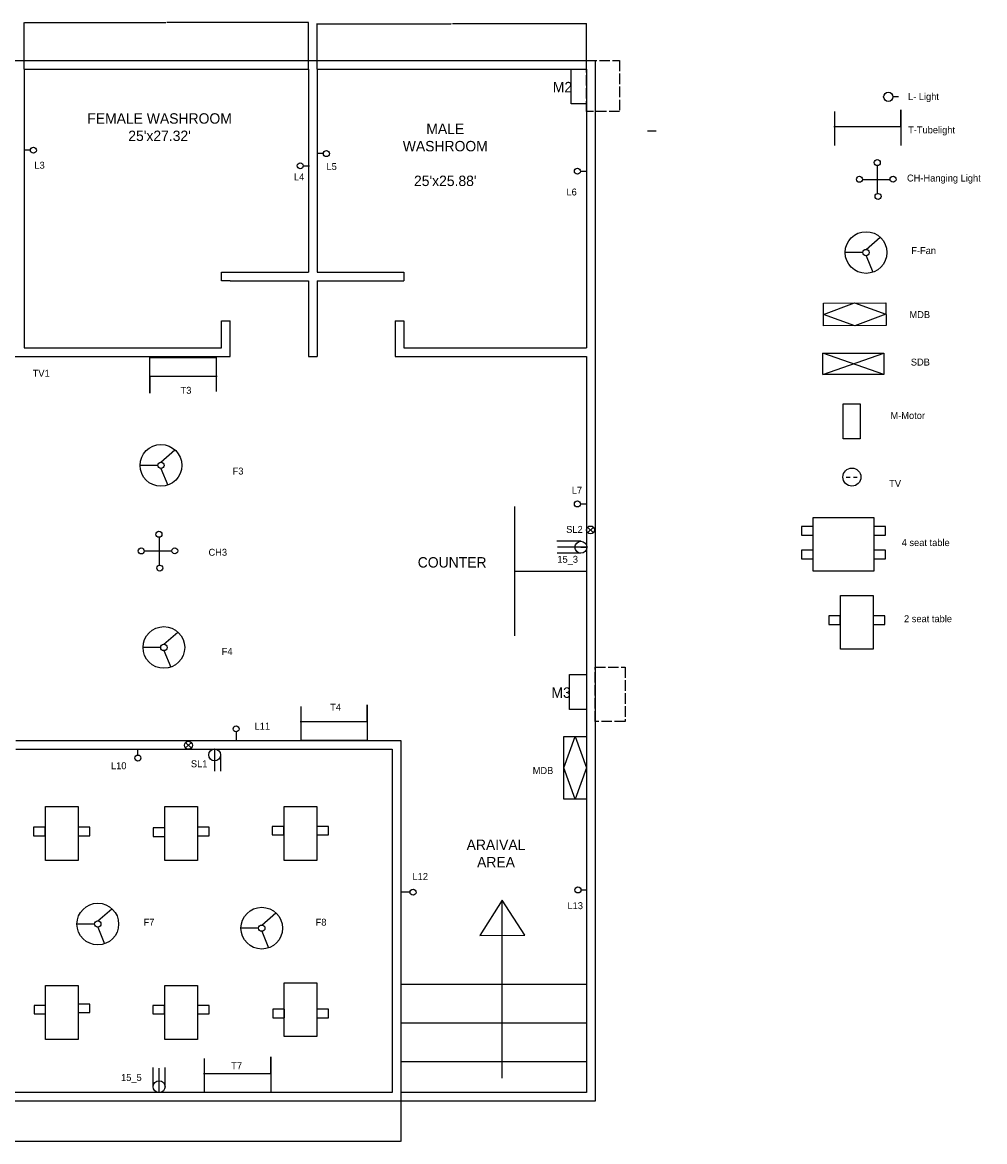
# Model space of a CAD drawing. Header units: inches. Extents: x -94 to 1656, y -1204 to 99.
# Tile 2 of 2: x 546 to 1656, y -1204 to 87. Entities that reach past the tile are written whole.
import ezdxf

# ---------------------------------------------------------------- set-up
doc = ezdxf.new("R2010")
doc.units = ezdxf.units.IN
doc.header["$MEASUREMENT"] = 0
doc.linetypes.add('ACAD_ISO02W100', pattern=[15, 12, -3])
doc.dimstyles.get("Standard").update_dxf_attribs({"dimtxt": 0.18, "dimasz": 0.18, "dimexe": 0.18, "dimexo": 0.0625, "dimgap": 0.09, "dimtad": 0, "dimtih": 1, "dimtoh": 1, "dimdec": 4, "dimzin": 0, "dimdsep": 46, "dimtxsty": 'Standard', "dimcen": 0.09, "dimadec": 0, "dimazin": 0, "dimtfac": 1, "dimtdec": 4, "dimtofl": 0, "dimtmove": 0, "dimatfit": 3, "dimfxl": 0, "dimtolj": 1, "dimtzin": 0, "dimarcsym": 0})

# ---------------------------------------------------------------- blocks, each defined once
blk = doc.blocks.new('*D5')
at = {"color": 0, "lineweight": -2}
for p, q in [((548.1, 32.9), (548.1, 86.9)), ((548.3, 86.7), (711.4, 86.7)), ((875.8, 86.7), (712.7, 86.7)), ((876, 32.9), (876, 86.9))]:
    blk.add_line(p, q, dxfattribs=at)
at = {"color": 0}
for points in [[(548.3, 86.8), (548.3, 86.7), (548.1, 86.7)], [(875.8, 86.8), (875.8, 86.7), (876, 86.7)]]:
    blk.add_solid(points, dxfattribs=at)
at = {"layer": 'Defpoints', "color": 0}
for p in [(876, 86.7), (548.1, 32.8), (876, 32.8)]:
    blk.add_point(p, dxfattribs=at)
at = {"color": 0, "insert": (712, 86.7), "char_height": 0.18, "attachment_point": 5}
blk.add_mtext('\\A1;327.9162', dxfattribs=at)
blk = doc.blocks.new('*D6')
at = {"color": 0, "lineweight": -2}
for p, q in [((886, 32.9), (886, 85.5)), ((886.2, 85.3), (1040.7, 85.3)), ((1196.5, 85.3), (1042, 85.3)), ((1196.6, 32.9), (1196.6, 85.5))]:
    blk.add_line(p, q, dxfattribs=at)
at = {"color": 0}
for points in [[(886.2, 85.3), (886.2, 85.3), (886, 85.3)], [(1196.5, 85.3), (1196.5, 85.3), (1196.6, 85.3)]]:
    blk.add_solid(points, dxfattribs=at)
at = {"layer": 'Defpoints', "color": 0}
for p in [(1196.6, 85.3), (886, 32.8), (1196.6, 32.8)]:
    blk.add_point(p, dxfattribs=at)
at = {"color": 0, "insert": (1041.3, 85.3), "char_height": 0.18, "attachment_point": 5}
blk.add_mtext('\\A1;310.6309', dxfattribs=at)
blk = doc.blocks.new('*D8')
at = {"color": 0, "lineweight": -2}
for p, q in [((16.6, -1147.3), (16.6, -1203.7)), ((982.3, -1147.3), (982.3, -1203.7)), ((16.8, -1203.5), (498.8, -1203.5)), ((982.1, -1203.5), (500.2, -1203.5))]:
    blk.add_line(p, q, dxfattribs=at)
at = {"color": 0}
for points in [[(16.8, -1203.5), (16.8, -1203.5), (16.6, -1203.5)], [(982.1, -1203.5), (982.1, -1203.5), (982.3, -1203.5)]]:
    blk.add_solid(points, dxfattribs=at)
at = {"layer": 'Defpoints', "color": 0}
for p in [(16.6, -1147.2), (982.3, -1147.2), (16.6, -1203.5)]:
    blk.add_point(p, dxfattribs=at)
at = {"color": 0, "insert": (499.5, -1203.5), "char_height": 0.18, "attachment_point": 5}
blk.add_mtext('\\A1;965.6540', dxfattribs=at)

msp = doc.modelspace()

# ---------------------------------------------------------------- linework, layer by layer
for p, q in [((548.08918, 32.80264), (548.08918, -288.2728)), ((876.00535, 32.80264), (876.00535, -201.17987)), ((886.00535, 32.80264), (886.00535, -201.17987)), ((1550.03549, 1.27278), (1556.50414, 1.27278)), ((1482.94459, -55.12539), (1482.94459, -15.88963)), ((1559.2893, -33.23083), (1559.2893, -13.99044)), ((1559.2893, -13.99044), (1559.2893, -55.12539)), ((1267.05026, -38.3013), (1277.05026, -38.3013)), ((1481.79772, -33.23083), (1559.2893, -33.23083)), ((555.1715, -60.46529), (548.08918, -60.46529)), ((893.08767, -64.45353), (886.00535, -64.45353)), ((869.89575, -78.47076), (876.97807, -78.47076)), ((1189.56982, -84.67054), (1196.65213, -84.67054)), ((1532.03128, -78.27151), (1532.03128, -110.56171)), ((1515.17989, -94.0731), (1546.81927, -94.0731)), ((1519.0626, -174.83655), (1535.2625, -160.68745)), ((1515.4374, -178.46175), (1495.01343, -178.46175)), ((1519.0626, -182.08696), (1526.91637, -201.19237)), ((775.70227, -201.17987), (876.00535, -201.17987)), ((775.70227, -211.17987), (775.70227, -201.17987)), ((886.00535, -201.17987), (986.08117, -201.17987)), ((986.08117, -201.17987), (986.08117, -211.17987)), ((785.70227, -211.17987), (775.70227, -211.17987)), ((785.70227, -211.17987), (876.00535, -211.17987)), ((876.00535, -211.17987), (876.00535, -288.2728)), ((886.00535, -211.17987), (886.00535, -288.2728)), ((886.00535, -211.17987), (986.08117, -211.17987)), ((1469.9652, -250.00454), (1505.90336, -236.65063)), ((1505.90336, -236.65063), (1542.03259, -249.4786)), ((775.70227, -288.2728), (775.70227, -257.30473)), ((775.70227, -257.30473), (785.70227, -257.30473)), ((785.70227, -298.2728), (785.70227, -257.30473)), ((976.08117, -257.30473), (976.08117, -298.2728)), ((976.08117, -257.30473), (986.08117, -257.30473)), ((986.08117, -257.30473), (986.08117, -288.2728)), ((1506.09443, -262.8325), (1469.9652, -250.00454)), ((1542.03259, -249.4786), (1506.09443, -262.8325)), ((548.08918, -288.2728), (775.70227, -288.2728)), ((876.00535, -288.2728), (876.00535, -298.2728)), ((886.00535, -288.2728), (886.00535, -298.2728)), ((986.08117, -288.2728), (1196.63627, -288.2728)), ((1469.23622, -319.02848), (1539.67613, -294.50234)), ((1539.61259, -319.20949), (1469.29977, -294.32133)), ((175.13655, -298.2728), (785.70227, -298.2728)), ((693.09936, -340.58747), (693.09936, -299.45252)), ((693.09936, -299.45252), (769.44406, -299.45252)), ((769.44406, -299.45252), (769.44406, -338.68828)), ((876.00535, -298.2728), (886.00535, -298.2728)), ((976.08117, -298.2728), (1196.63627, -298.2728)), ((770.59094, -321.34708), (693.09936, -321.34708)), ((693.09936, -321.34708), (693.09936, -340.58747)), ((705.77526, -420.26619), (721.97516, -406.11709)), ((702.15005, -423.8914), (681.72608, -423.8914)), ((705.77526, -427.51661), (713.62902, -446.62202)), ((1496.23776, -437.33161), (1500.63402, -437.33161)), ((1504.4441, -437.33161), (1508.93804, -437.33161)), ((1113.56831, -471.31008), (1113.56831, -620.31469)), ((1189.55396, -468.40971), (1196.63627, -468.40971)), ((1204.6221, -495.33039), (1197.82386, -501.48957)), ((1197.88026, -495.26926), (1204.5657, -501.5507)), ((703.56563, -506.8197), (703.56563, -539.1099)), ((1190.19197, -511.42246), (1162.20247, -511.42246)), ((686.71423, -522.62129), (718.35362, -522.62129)), ((1190.19197, -525.19174), (1162.90716, -525.19174)), ((1197.07661, -518.3071), (1163.2595, -518.3071)), ((1190.19197, -518.3071), (1197.07661, -518.3071)), ((1113.56831, -545.81239), (1196.63627, -545.81239)), ((709.16532, -630.22928), (725.36522, -616.08018)), ((705.54012, -633.85449), (685.11615, -633.85449)), ((709.16532, -637.47969), (717.01909, -656.58511)), ((867.33866, -741.19736), (867.33866, -701.96159)), ((943.68337, -719.30279), (943.68337, -700.06241)), ((943.68337, -700.06241), (943.68337, -741.19736)), ((866.19179, -719.30279), (943.68337, -719.30279)), ((792.4719, -731.18052), (792.4719, -741.19736)), ((538.51307, -741.19736), (982.29029, -741.19736)), ((740.88261, -743.53106), (734.08437, -749.69024)), ((734.14077, -743.46993), (740.82621, -749.75136)), ((943.68337, -741.19736), (867.33866, -741.19736)), ((982.29029, -741.19736), (982.29029, -1147.19736)), ((1170.45371, -772.58551), (1183.54499, -736.55086)), ((1183.54499, -736.55086), (1196.63627, -772.58551)), ((538.51307, -751.19736), (972.29029, -751.19736)), ((679.18237, -757.87534), (679.18237, -751.19736)), ((767.72018, -750.92026), (767.72018, -776.32485)), ((774.60482, -757.80489), (774.60482, -776.32485)), ((972.29029, -751.19736), (972.29029, -1147.19736)), ((1183.54499, -808.62016), (1170.45371, -772.58551)), ((1196.63627, -772.58551), (1183.54499, -808.62016)), ((993.0473, -916.06946), (982.29029, -916.06946)), ((1190.16762, -913.51197), (1196.63627, -913.51197)), ((1099.50856, -925.10786), (1073.41365, -966.14811)), ((1099.50856, -1130.60022), (1099.50856, -925.10786)), ((1125.54572, -965.68725), (1099.50856, -925.10786)), ((632.95301, -949.21763), (649.15292, -935.06853)), ((822.07627, -953.90729), (838.27617, -939.75819)), ((629.32781, -952.84284), (608.90384, -952.84284)), ((632.95301, -956.46804), (640.80678, -975.57346)), ((818.45107, -957.5325), (798.0271, -957.5325)), ((822.07627, -961.1577), (829.93004, -980.26312)), ((1073.41365, -966.14811), (1125.54572, -965.68725)), ((982.29029, -1022.09723), (1196.63627, -1022.09723)), ((982.29029, -1066.74118), (1196.63627, -1066.74118)), ((756.08579, -1147.19736), (756.08579, -1107.96159)), ((832.43049, -1125.30279), (832.43049, -1106.06241)), ((832.43049, -1106.06241), (832.43049, -1147.19736)), ((696.83223, -1140.31272), (696.83223, -1118.21525)), ((703.71912, -1147.19736), (703.71912, -1119.09922)), ((710.60151, -1140.31272), (710.60151, -1118.21525)), ((982.29029, -1111.38513), (1196.63627, -1111.38513)), ((754.93891, -1125.30279), (832.43049, -1125.30279)), ((832.43049, -1147.19736), (756.08579, -1147.19736))]:
    msp.add_line(p, q)
for points in [[(6.63627, 42.80264), (1206.63627, 42.80264), (1206.63627, -1157.19736), (6.63627, -1157.19736)], [(1196.63627, -6.86656), (1179.06391, -6.86656), (1179.06391, 32.80264), (1196.63627, 32.80264)], [(1470.06074, -263.09547), (1469.86967, -236.9136), (1541.93705, -236.38766), (1542.12812, -262.56953)], [(1469.23622, -319.02848), (1469.29977, -294.32133), (1539.67613, -294.50234), (1539.61259, -319.20949)], [(1512.3343, -393.47789), (1492.81906, -393.47789), (1492.81906, -352.96112), (1512.3343, -352.96112)], [(1457.96723, -483.92156), (1527.92551, -483.92156), (1527.92551, -546.04127), (1457.96723, -546.04127)], [(1457.96723, -494.42961), (1444.54359, -494.42961), (1444.54359, -504.24748), (1457.96723, -504.24748)], [(1541.34915, -494.42961), (1527.92551, -494.42961), (1527.92551, -504.24748), (1541.34915, -504.24748)], [(1457.96723, -521.80637), (1444.54359, -521.80637), (1444.54359, -531.62424), (1457.96723, -531.62424)], [(1541.34915, -521.80637), (1527.92551, -521.80637), (1527.92551, -531.62424), (1541.34915, -531.62424)], [(1489.47803, -573.74998), (1527.23329, -573.74998), (1527.23329, -635.86969), (1489.47803, -635.86969)], [(1489.36892, -597.5787), (1475.94528, -597.5787), (1475.94528, -607.39657), (1489.36892, -607.39657)], [(1540.65693, -597.5787), (1527.23329, -597.5787), (1527.23329, -607.39657), (1540.65693, -607.39657)], [(1196.63627, -705.53161), (1177.12103, -705.53161), (1177.12103, -665.01483), (1196.63627, -665.01483)], [(1196.63627, -808.62016), (1170.45371, -808.62016), (1170.45371, -736.55086), (1196.63627, -736.55086)], [(572.44331, -817.41737), (610.19857, -817.41737), (610.19857, -879.53708), (572.44331, -879.53708)], [(710.13897, -817.41737), (747.89423, -817.41737), (747.89423, -879.53708), (710.13897, -879.53708)], [(847.83462, -817.41737), (885.58989, -817.41737), (885.58989, -879.53708), (847.83462, -879.53708)], [(572.3342, -841.24609), (558.91056, -841.24609), (558.91056, -851.06396), (572.3342, -851.06396)], [(623.62221, -841.24609), (610.19857, -841.24609), (610.19857, -851.06396), (623.62221, -851.06396)], [(710.36283, -842.02157), (696.93919, -842.02157), (696.93919, -851.83944), (710.36283, -851.83944)], [(761.31787, -841.07236), (747.89423, -841.07236), (747.89423, -850.89023), (761.31787, -850.89023)], [(847.661, -840.15185), (834.23736, -840.15185), (834.23736, -849.96972), (847.661, -849.96972)], [(899.01353, -840.15185), (885.58989, -840.15185), (885.58989, -849.96972), (899.01353, -849.96972)], [(572.44331, -1023.74354), (610.19857, -1023.74354), (610.19857, -1085.86325), (572.44331, -1085.86325)], [(710.13897, -1023.74354), (747.89423, -1023.74354), (747.89423, -1085.86325), (710.13897, -1085.86325)], [(847.83462, -1020.4157), (885.58989, -1020.4157), (885.58989, -1082.53541), (847.83462, -1082.53541)], [(623.62221, -1044.98552), (610.19857, -1044.98552), (610.19857, -1054.8034), (623.62221, -1054.8034)], [(572.80916, -1046.59821), (559.38552, -1046.59821), (559.38552, -1056.41608), (572.80916, -1056.41608)], [(709.90225, -1046.64585), (696.47861, -1046.64585), (696.47861, -1056.46373), (709.90225, -1056.46373)], [(761.31787, -1046.64585), (747.89423, -1046.64585), (747.89423, -1056.46373), (761.31787, -1056.46373)], [(848.39433, -1051.00664), (834.97069, -1051.00664), (834.97069, -1060.82451), (848.39433, -1060.82451)], [(899.01353, -1051.00664), (885.58989, -1051.00664), (885.58989, -1060.82451), (899.01353, -1060.82451)]]:
    msp.add_lwpolyline(points, close=True)
at = {"linetype": 'ACAD_ISO02W100'}
for points in [[(1196.63627, 42.80264), (1234.69766, 42.80264), (1234.69766, -15.83031), (1196.63627, -15.83031)], [(1206.63627, -656.68947), (1241.01606, -656.68947), (1241.01606, -719.40721), (1206.63627, -719.40721)]]:
    msp.add_lwpolyline(points, close=True, dxfattribs=at)
for points in [[(548.08918, 32.80264), (876.00535, 32.80264)], [(886.00535, 32.80264), (1196.63627, 32.80264), (1196.63627, -288.2728)], [(1196.63627, -298.2728), (1196.63627, -1147.19736), (982.29029, -1147.19736)], [(972.29029, -1147.19736), (16.63627, -1147.19736), (16.63627, -751.19736)]]:
    msp.add_lwpolyline(points)
for centre, radius in [((1544.62828, 1.11433), 5.27658), ((558.63562, -60.46529), 3.46413), ((896.5518, -64.45353), 3.46413), ((866.43162, -78.47076), 3.46413), ((1531.94683, -74.78078), 3.46413), ((1186.10569, -84.67054), 3.46413), ((1511.44128, -94.00994), 3.46413), ((1550.23222, -93.89072), 3.46413), ((1532.92545, -113.80047), 3.46413), ((1519.0626, -178.46175), 24.04917), ((1519.0626, -178.46175), 3.62521), ((705.77526, -423.8914), 24.04917), ((705.77526, -423.8914), 3.62521), ((1502.71083, -437.36498), 10.36836), ((1186.08983, -468.40971), 3.46413), ((703.48117, -503.32897), 3.46413), ((1201.22298, -498.40998), 4.58671), ((1190.19197, -518.3071), 6.88464), ((682.97562, -522.55813), 3.46413), ((721.76656, -522.43891), 3.46413), ((704.45979, -542.34866), 3.46413), ((709.16532, -633.85449), 24.04917), ((709.16532, -633.85449), 3.62521), ((792.4719, -727.71639), 3.46413), ((737.48349, -746.61065), 4.58671), ((679.18237, -761.33947), 3.46413), ((767.72018, -757.80489), 6.88464), ((996.51142, -916.06946), 3.46413), ((1186.7035, -913.51197), 3.46413), ((632.95301, -952.84284), 24.04917), ((822.07627, -957.5325), 24.04917), ((632.95301, -952.84284), 3.62521), ((822.07627, -957.5325), 3.62521), ((703.71687, -1140.31272), 6.88464)]:
    msp.add_circle(centre, radius)

# ---------------------------------------------------------------- texts
for s, insert, char_height, width, attachment_point in [('M2', (1157.79684, 18.30071), 12, 30.0398465, 1), ('L- Light', (1567.41853, 5.37599), 8, 78.1045874, 1), ("FEMALE WASHROOM\\P25'x27.32'", (704.19088, -17.87833), 12, 161.877468, 2), ("MALE\\PWASHROOM^J^J25'x25.88'", (1033.73417, -29.777), 12, 161.877468, 2), ('T-Tubelight', (1567.53591, -33.07232), 8, 0.5134025, 1), ('L3', (559.82563, -73.79131), 8, 13.6774978, 1), ('L5', (896.68205, -75.32373), 8, 13.6774978, 1), ('L4', (859.14212, -87.28815), 8, 13.6774978, 1), ('CH-Hanging Light', (1566.26514, -88.56131), 8, 167.4753847, 1), ('L6', (1173.47621, -104.65363), 8, 13.6774978, 1), ('F-Fan', (1571.19357, -172.25431), 8, 66.0839803, 1), ('MDB', (1569.11168, -246.04357), 8, 67.3450981, 1), ('SDB', (1570.6684, -300.79819), 8, 38.5008645, 1), ('TV1', (557.82658, -313.71525), 8, 32.9244126, 1), ('T3', (728.42029, -333.33032), 8, 27.7775528, 1), ('M-Motor', (1547.23278, -362.44056), 8, 45.7725105, 1), ('F3', (788.47403, -426.42756), 8, 100.8711595, 1), ('L7', (1179.59694, -448.59126), 8, 13.6774978, 1), ('TV', (1545.73171, -440.8198), 8, 65.2535295, 1), ('SL2', (1173.19471, -493.71064), 8, 38.863171, 1), ('4 seat table', (1560.15891, -508.96922), 8, 114.1879793, 1), ('CH3', (760.64121, -520.11237), 8, 35.4485574, 1), ('15_3', (1162.99242, -528.22465), 8, 34.4510956, 1), ('COUNTER', (1041.64413, -529.73149), 12, 161.877468, 2), ('2 seat table', (1562.842, -596.71662), 8, 114.1879793, 1), ('F4', (775.80583, -634.52972), 8, 100.8711595, 1), ('M3', (1156.14807, -679.95327), 12, 30.0398465, 1), ('T4', (900.95166, -698.75952), 8, 27.7775528, 1), ('L11', (813.84205, -720.60977), 8, 13.6774978, 1), ('L10', (648.1661, -766.2654), 8, 13.6774978, 1), ('SL1', (740.34036, -763.99128), 8, 38.863171, 1), ('MDB', (1134.57195, -771.75573), 8, 67.3450981, 1), ('ARAIVAL\\PAREA', (1092.24188, -855.42366), 12, 161.877468, 2), ('L12', (995.94277, -893.95847), 8, 13.6774978, 1), ('L13', (1174.70416, -927.59048), 8, 13.6774978, 1), ('F7', (685.72093, -946.68296), 8, 100.8711595, 1), ('F8', (884.18924, -946.68296), 8, 100.8711595, 1), ('T7', (786.8531, -1112.15624), 8, 27.7775528, 1), ('15_5', (659.79315, -1125.74957), 8, 34.4510956, 1)]:
    msp.add_mtext(s, dxfattribs=dict(insert=insert, char_height=char_height, width=width, attachment_point=attachment_point))

# ---------------------------------------------------------------- dimensions: what is measured, and where the dimension line sits
for base, p1, p2, picture, middle in [((876.00535, 86.73781), (548.08918, 32.80264), (876.00535, 32.80264), '*D5', (712.04726, 86.73781)), ((1196.63627, 85.29121), (886.00535, 32.80264), (1196.63627, 32.80264), '*D6', (1041.32081, 85.29121)), ((16.63627, -1203.4865), (982.29029, -1147.19736), (16.63627, -1147.19736), '*D8', (499.46328, -1203.4865))]:
    dim = msp.add_linear_dim(base=base, p1=p1, p2=p2, dimstyle='Standard')
    dim.commit()
    dim.dimension.update_dxf_attribs({"geometry": picture, "text_midpoint": middle})

doc.saveas('drawing.dxf')
